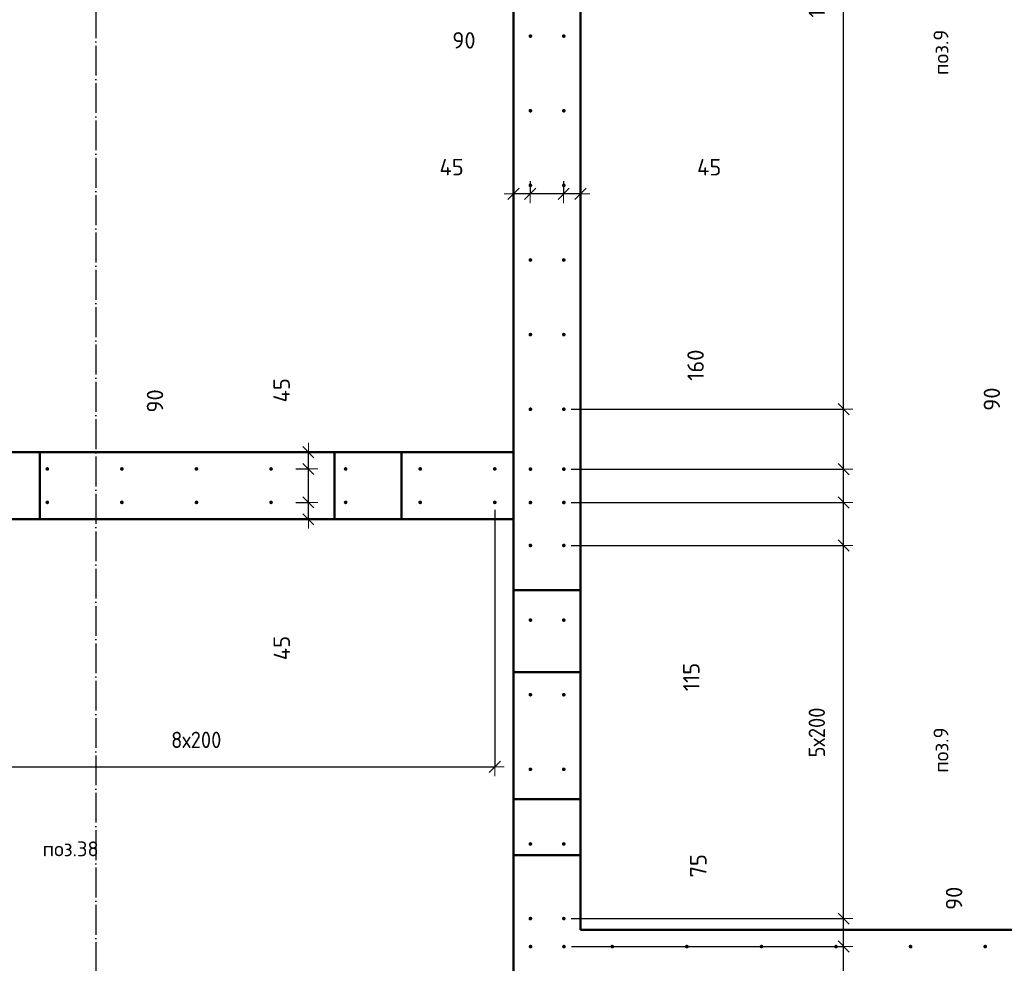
# Model space of a CAD drawing. Header units: millimetres. Extents: x -19950 to 69837, y -2757 to 40090.
# Tile 81 of 136: x 35616 to 38256, y 8910 to 11439. Entities that reach past the tile are written whole.
import ezdxf

# ---------------------------------------------------------------- set-up
doc = ezdxf.new("R2010")
doc.units = ezdxf.units.MM
doc.header["$PDMODE"] = 65
for name, pattern in [('______11', [100, 80, -10, 0, -10]), ('______5', [220, 160, -20, 20, -20]), ('________', [0])]:
    doc.linetypes.add(name, pattern=pattern)
for name, color, linetype, lineweight in [('Standard', 7, 'Continuous', 25), ('Арм.стержн. вертикальными 1', 22, 'Continuous', 35), ('Размерная линия_ общее', 7, 'Continuous', 13)]:
    doc.layers.add(name, color=color, linetype=linetype, lineweight=lineweight)
doc.layers.add('Осевая линия_ общее', color=7, linetype='______5', lineweight=13, true_color=0xa0a0a0)
doc.styles.add('ISOCPEUR', font='ISOCPEUR')
doc.dimstyles.new('DIMSTYLE_12', dxfattribs={"dimtxt": 44, "dimasz": 50, "dimexe": 0, "dimexo": 0, "dimgap": 22, "dimtad": 0, "dimdec": 0, "dimrnd": 5, "dimzin": 12, "dimdsep": 46, "dimtxsty": 'ISOCPEUR', "dimblk1": 'ALL_ML_STRICH', "dimblk2": 'ALL_ML_STRICH', "dimsah": 1, "dimcen": 0, "dimclrd": 7, "dimclre": 256, "dimclrt": 7, "dimadec": 0, "dimazin": 0, "dimtfac": 1, "dimtdec": 0, "dimtix": 1, "dimtmove": 2, "dimatfit": 3, "dimfxl": 0, "dimtvp": 1.2, "dimtzin": 0, "dimlwd": 0, "dimlwe": -3, "dimarcsym": 0})
doc.dimstyles.new('DIMSTYLE_5', dxfattribs={"dimtxt": 44, "dimasz": 50, "dimexe": 0, "dimexo": 0, "dimgap": 22, "dimtad": 2, "dimdec": 0, "dimrnd": 5, "dimzin": 12, "dimdsep": 46, "dimtxsty": 'ISOCPEUR', "dimblk1": 'ALL_ML_STRICH', "dimblk2": 'ALL_ML_STRICH', "dimsah": 1, "dimcen": 0, "dimclrd": 7, "dimclre": 256, "dimclrt": 7, "dimadec": 0, "dimazin": 0, "dimtfac": 1, "dimtdec": 0, "dimtix": 1, "dimtmove": 2, "dimatfit": 3, "dimfxl": 0, "dimtvp": 1.2, "dimtzin": 0, "dimlwd": 0, "dimlwe": -3, "dimarcsym": 0})
doc.dimstyles.new('DIMSTYLE_7', dxfattribs={"dimtxt": 44, "dimasz": 50, "dimexe": 0, "dimexo": 0, "dimgap": 22, "dimtad": 2, "dimdec": 0, "dimrnd": 5, "dimzin": 12, "dimdsep": 46, "dimtxsty": 'ISOCPEUR', "dimblk1": 'ALL_ML_STRICH', "dimblk2": 'ALL_ML_STRICH', "dimsah": 1, "dimcen": 0, "dimclrd": 7, "dimclre": 256, "dimclrt": 7, "dimadec": 0, "dimazin": 0, "dimtfac": 1, "dimtdec": 0, "dimtix": 1, "dimtmove": 2, "dimatfit": 3, "dimfxl": 0, "dimtzin": 0, "dimlwd": 0, "dimlwe": -3, "dimarcsym": 0})

# ---------------------------------------------------------------- blocks, each defined once
blk = doc.blocks.new('ALL_ML_STRICH')
at = {"color": 0, "linetype": 'ByBlock', "lineweight": -2}
for p, q in [((-1, 0), (0.5, 0)), ((-0.3, -0.3), (0.3, 0.3)), ((0, -0.5), (0, 0.5))]:
    blk.add_line(p, q, dxfattribs=at)
blk = doc.blocks.new('*D133')
at = {"layer": 'DEFPOINTS', "color": 7, "linetype": 'Continuous', "lineweight": 13, "transparency": 33554687}
for p in [(37074.5, 11025.9), (37120, 10972.2), (37120, 10925.5)]:
    blk.add_point(p, dxfattribs=at)
at = {"layer": 'Размерная линия_ общее', "color": 253, "linetype": 'Continuous', "lineweight": -2, "true_color": 0xa0a0a0, "transparency": 33554687}
for p, q in [((37074.5, 11005.9), (37074.5, 10972.2)), ((37120, 10945.5), (37120, 10972.2))]:
    blk.add_line(p, q, dxfattribs=at)
at = {"layer": 'Размерная линия_ общее', "color": 7, "linetype": 'Continuous', "lineweight": -2, "transparency": 33554687}
blk.add_line((37120, 10972.2), (37074.5, 10972.2), dxfattribs=at)
at = {"layer": 'Размерная линия_ общее', "color": 7, "linetype": 'Continuous', "lineweight": 13, "transparency": 33554687, "xscale": 50, "yscale": 50, "zscale": 50}
for p, rotation in [((37074.5, 10972.2), 180), ((37120, 10972.2), 360)]:
    blk.add_blockref('ALL_ML_STRICH', p, dxfattribs=dict(at, rotation=rotation))
at = {"layer": 'Размерная линия_ общее', "color": 7, "linetype": 'Continuous', "lineweight": 13, "transparency": 33554687, "insert": (37464.9, 11043.6), "char_height": 44, "width": 88, "attachment_point": 5, "style": 'ISOCPEUR'}
blk.add_mtext('\\A1;{45}', dxfattribs=at)
blk = doc.blocks.new('*D134')
at = {"layer": 'DEFPOINTS', "color": 7, "linetype": 'Continuous', "lineweight": 13, "transparency": 33554687}
for p in [(36985, 11025.9), (37074.5, 11025.9), (37074.5, 10972.2)]:
    blk.add_point(p, dxfattribs=at)
at = {"layer": 'Размерная линия_ общее', "color": 253, "linetype": 'Continuous', "lineweight": -2, "true_color": 0xa0a0a0, "transparency": 33554687}
for p, q in [((36985, 11005.9), (36985, 10972.2)), ((37074.5, 11005.9), (37074.5, 10972.2))]:
    blk.add_line(p, q, dxfattribs=at)
at = {"layer": 'Размерная линия_ общее', "color": 7, "linetype": 'Continuous', "lineweight": -2, "transparency": 33554687}
blk.add_line((37074.5, 10972.2), (36985, 10972.2), dxfattribs=at)
at = {"layer": 'Размерная линия_ общее', "color": 7, "linetype": 'Continuous', "lineweight": 13, "transparency": 33554687, "xscale": 50, "yscale": 50, "zscale": 50}
for p, rotation in [((36985, 10972.2), 180), ((37074.5, 10972.2), 360)]:
    blk.add_blockref('ALL_ML_STRICH', p, dxfattribs=dict(at, rotation=rotation))
at = {"layer": 'Размерная линия_ общее', "color": 7, "linetype": 'Continuous', "lineweight": 13, "transparency": 33554687, "insert": (36807.2, 11383.6), "char_height": 44, "width": 88, "attachment_point": 5, "style": 'ISOCPEUR'}
blk.add_mtext('\\A1;{90}', dxfattribs=at)
blk = doc.blocks.new('*D135')
at = {"layer": 'DEFPOINTS', "color": 7, "linetype": 'Continuous', "lineweight": 13, "transparency": 33554687}
for p in [(36985, 11025.9), (36985, 10972.2), (36940, 10925.5)]:
    blk.add_point(p, dxfattribs=at)
at = {"layer": 'Размерная линия_ общее', "color": 253, "linetype": 'Continuous', "lineweight": -2, "true_color": 0xa0a0a0, "transparency": 33554687}
for p, q in [((36985, 11005.9), (36985, 10972.2)), ((36940, 10945.5), (36940, 10972.2))]:
    blk.add_line(p, q, dxfattribs=at)
at = {"layer": 'Размерная линия_ общее', "color": 7, "linetype": 'Continuous', "lineweight": -2, "transparency": 33554687}
blk.add_line((36985, 10972.2), (36940, 10972.2), dxfattribs=at)
at = {"layer": 'Размерная линия_ общее', "color": 7, "linetype": 'Continuous', "lineweight": 13, "transparency": 33554687, "xscale": 50, "yscale": 50, "zscale": 50}
for p, rotation in [((36940, 10972.2), 180), ((36985, 10972.2), 360)]:
    blk.add_blockref('ALL_ML_STRICH', p, dxfattribs=dict(at, rotation=rotation))
at = {"layer": 'Размерная линия_ общее', "color": 7, "linetype": 'Continuous', "lineweight": 13, "transparency": 33554687, "insert": (36774.2, 11043.9), "char_height": 44, "width": 88, "attachment_point": 5, "style": 'ISOCPEUR'}
blk.add_mtext('\\A1;{45}', dxfattribs=at)
blk = doc.blocks.new('*D553')
at = {"layer": 'DEFPOINTS', "color": 7, "linetype": 'Continuous', "lineweight": 13, "transparency": 33554687}
for p in [(35290, 10145.5), (36890, 10145.5), (35290, 9436.9)]:
    blk.add_point(p, dxfattribs=at)
at = {"layer": 'Размерная линия_ общее', "color": 253, "linetype": 'Continuous', "lineweight": -2, "true_color": 0xa0a0a0, "transparency": 33554687}
for p, q in [((35290, 10125.5), (35290, 9436.9)), ((36890, 10125.5), (36890, 9436.9))]:
    blk.add_line(p, q, dxfattribs=at)
at = {"layer": 'Размерная линия_ общее', "color": 7, "linetype": 'Continuous', "lineweight": -2, "transparency": 33554687}
blk.add_line((35290, 9436.9), (36890, 9436.9), dxfattribs=at)
at = {"layer": 'Размерная линия_ общее', "color": 7, "linetype": 'Continuous', "lineweight": 13, "transparency": 33554687, "xscale": 50, "yscale": 50, "zscale": 50, "rotation": 180}
blk.add_blockref('ALL_ML_STRICH', (35290, 9436.9), dxfattribs=at)
at = {"layer": 'Размерная линия_ общее', "color": 7, "linetype": 'Continuous', "lineweight": 13, "transparency": 33554687, "xscale": 50, "yscale": 50, "zscale": 50}
blk.add_blockref('ALL_ML_STRICH', (36890, 9436.9), dxfattribs=at)
at = {"layer": 'Размерная линия_ общее', "color": 7, "linetype": 'Continuous', "lineweight": 13, "transparency": 33554687, "insert": (36022, 9530.9), "char_height": 44, "width": 2.2, "attachment_point": 1, "line_spacing_factor": 0.60241, "style": 'ISOCPEUR'}
blk.add_mtext('\\W0.91;8х200', dxfattribs=at)
blk = doc.blocks.new('*D560')
at = {"layer": 'DEFPOINTS', "color": 7, "linetype": 'Continuous', "lineweight": 13, "transparency": 33554687}
for p in [(37075.5, 8955), (37075.5, 8865.5), (37825.5, 8865.5)]:
    blk.add_point(p, dxfattribs=at)
at = {"layer": 'Размерная линия_ общее', "color": 253, "linetype": 'Continuous', "lineweight": -2, "true_color": 0xa0a0a0, "transparency": 33554687}
for p, q in [((37095.5, 8955), (37825.5, 8955)), ((37095.5, 8865.5), (37825.5, 8865.5))]:
    blk.add_line(p, q, dxfattribs=at)
at = {"layer": 'Размерная линия_ общее', "color": 7, "linetype": 'Continuous', "lineweight": -2, "transparency": 33554687}
blk.add_line((37825.5, 8865.5), (37825.5, 8955), dxfattribs=at)
at = {"layer": 'Размерная линия_ общее', "color": 7, "linetype": 'Continuous', "lineweight": 13, "transparency": 33554687, "xscale": 50, "yscale": 50, "zscale": 50}
for p, rotation in [((37825.5, 8955), 90), ((37825.5, 8865.5), 270)]:
    blk.add_blockref('ALL_ML_STRICH', p, dxfattribs=dict(at, rotation=rotation))
at = {"layer": 'Размерная линия_ общее', "color": 7, "linetype": 'Continuous', "lineweight": 13, "transparency": 33554687, "insert": (38121.5, 9084.3), "char_height": 44, "width": 88, "attachment_point": 5, "rotation": 90, "style": 'ISOCPEUR'}
blk.add_mtext('\\A1;{90}', dxfattribs=at)
blk = doc.blocks.new('*D561')
at = {"layer": 'DEFPOINTS', "color": 7, "linetype": 'Continuous', "lineweight": 13, "transparency": 33554687}
for p in [(37075, 9030), (37075.5, 8955), (37825.5, 8955)]:
    blk.add_point(p, dxfattribs=at)
at = {"layer": 'Размерная линия_ общее', "color": 253, "linetype": 'Continuous', "lineweight": -2, "true_color": 0xa0a0a0, "transparency": 33554687}
for p, q in [((37095, 9030), (37825.5, 9030)), ((37095.5, 8955), (37825.5, 8955))]:
    blk.add_line(p, q, dxfattribs=at)
at = {"layer": 'Размерная линия_ общее', "color": 7, "linetype": 'Continuous', "lineweight": -2, "transparency": 33554687}
blk.add_line((37825.5, 8955), (37825.5, 9030), dxfattribs=at)
at = {"layer": 'Размерная линия_ общее', "color": 7, "linetype": 'Continuous', "lineweight": 13, "transparency": 33554687, "xscale": 50, "yscale": 50, "zscale": 50}
for p, rotation in [((37825.5, 9030), 90), ((37825.5, 8955), 270)]:
    blk.add_blockref('ALL_ML_STRICH', p, dxfattribs=dict(at, rotation=rotation))
at = {"layer": 'Размерная линия_ общее', "color": 7, "linetype": 'Continuous', "lineweight": 13, "transparency": 33554687, "insert": (37435.8, 9171.5), "char_height": 44, "width": 88, "attachment_point": 5, "rotation": 90, "style": 'ISOCPEUR'}
blk.add_mtext('\\A1;{75}', dxfattribs=at)
blk = doc.blocks.new('*D562')
at = {"layer": 'DEFPOINTS', "color": 7, "linetype": 'Continuous', "lineweight": 13, "transparency": 33554687}
for p in [(37075, 10030), (37075, 9030), (37825.5, 9030)]:
    blk.add_point(p, dxfattribs=at)
at = {"layer": 'Размерная линия_ общее', "color": 253, "linetype": 'Continuous', "lineweight": -2, "true_color": 0xa0a0a0, "transparency": 33554687}
for p, q in [((37095, 10030), (37825.5, 10030)), ((37095, 9030), (37825.5, 9030))]:
    blk.add_line(p, q, dxfattribs=at)
at = {"layer": 'Размерная линия_ общее', "color": 7, "linetype": 'Continuous', "lineweight": -2, "transparency": 33554687}
blk.add_line((37825.5, 9030), (37825.5, 10030), dxfattribs=at)
at = {"layer": 'Размерная линия_ общее', "color": 7, "linetype": 'Continuous', "lineweight": 13, "transparency": 33554687, "xscale": 50, "yscale": 50, "zscale": 50}
for p, rotation in [((37825.5, 10030), 90), ((37825.5, 9030), 270)]:
    blk.add_blockref('ALL_ML_STRICH', p, dxfattribs=dict(at, rotation=rotation))
at = {"layer": 'Размерная линия_ общее', "color": 7, "linetype": 'Continuous', "lineweight": 13, "transparency": 33554687, "insert": (37731.5, 9462), "char_height": 44, "width": 2.2, "attachment_point": 1, "rotation": 90, "line_spacing_factor": 0.60241, "style": 'ISOCPEUR'}
blk.add_mtext('\\W0.91;5х200', dxfattribs=at)
blk = doc.blocks.new('*D563')
at = {"layer": 'DEFPOINTS', "color": 7, "linetype": 'Continuous', "lineweight": 13, "transparency": 33554687}
for p in [(37075, 10145), (37075, 10030), (37825.5, 10030)]:
    blk.add_point(p, dxfattribs=at)
at = {"layer": 'Размерная линия_ общее', "color": 253, "linetype": 'Continuous', "lineweight": -2, "true_color": 0xa0a0a0, "transparency": 33554687}
for p, q in [((37095, 10145), (37825.5, 10145)), ((37095, 10030), (37825.5, 10030))]:
    blk.add_line(p, q, dxfattribs=at)
at = {"layer": 'Размерная линия_ общее', "color": 7, "linetype": 'Continuous', "lineweight": -2, "transparency": 33554687}
blk.add_line((37825.5, 10030), (37825.5, 10145), dxfattribs=at)
at = {"layer": 'Размерная линия_ общее', "color": 7, "linetype": 'Continuous', "lineweight": 13, "transparency": 33554687, "xscale": 50, "yscale": 50, "zscale": 50}
for p, rotation in [((37825.5, 10145), 90), ((37825.5, 10030), 270)]:
    blk.add_blockref('ALL_ML_STRICH', p, dxfattribs=dict(at, rotation=rotation))
at = {"layer": 'Размерная линия_ общее', "color": 7, "linetype": 'Continuous', "lineweight": 13, "transparency": 33554687, "insert": (37417, 9677.5), "char_height": 44, "width": 132, "attachment_point": 5, "rotation": 90, "style": 'ISOCPEUR'}
blk.add_mtext('\\A1;{115}', dxfattribs=at)
blk = doc.blocks.new('*D564')
at = {"layer": 'DEFPOINTS', "color": 7, "linetype": 'Continuous', "lineweight": 13, "transparency": 33554687}
for p in [(37075, 10234.5), (37075, 10145), (37825.5, 10145)]:
    blk.add_point(p, dxfattribs=at)
at = {"layer": 'Размерная линия_ общее', "color": 253, "linetype": 'Continuous', "lineweight": -2, "true_color": 0xa0a0a0, "transparency": 33554687}
for p, q in [((37095, 10234.5), (37825.5, 10234.5)), ((37095, 10145), (37825.5, 10145))]:
    blk.add_line(p, q, dxfattribs=at)
at = {"layer": 'Размерная линия_ общее', "color": 7, "linetype": 'Continuous', "lineweight": -2, "transparency": 33554687}
blk.add_line((37825.5, 10145), (37825.5, 10234.5), dxfattribs=at)
at = {"layer": 'Размерная линия_ общее', "color": 7, "linetype": 'Continuous', "lineweight": 13, "transparency": 33554687, "xscale": 50, "yscale": 50, "zscale": 50}
for p, rotation in [((37825.5, 10234.5), 90), ((37825.5, 10145), 270)]:
    blk.add_blockref('ALL_ML_STRICH', p, dxfattribs=dict(at, rotation=rotation))
at = {"layer": 'Размерная линия_ общее', "color": 7, "linetype": 'Continuous', "lineweight": 13, "transparency": 33554687, "insert": (38222.9, 10422.1), "char_height": 44, "width": 88, "attachment_point": 5, "rotation": 90, "style": 'ISOCPEUR'}
blk.add_mtext('\\A1;{90}', dxfattribs=at)
blk = doc.blocks.new('*D565')
at = {"layer": 'DEFPOINTS', "color": 7, "linetype": 'Continuous', "lineweight": 13, "transparency": 33554687}
for p in [(37075, 10395), (37075, 10234.5), (37825.5, 10234.5)]:
    blk.add_point(p, dxfattribs=at)
at = {"layer": 'Размерная линия_ общее', "color": 253, "linetype": 'Continuous', "lineweight": -2, "true_color": 0xa0a0a0, "transparency": 33554687}
for p, q in [((37095, 10395), (37825.5, 10395)), ((37095, 10234.5), (37825.5, 10234.5))]:
    blk.add_line(p, q, dxfattribs=at)
at = {"layer": 'Размерная линия_ общее', "color": 7, "linetype": 'Continuous', "lineweight": -2, "transparency": 33554687}
blk.add_line((37825.5, 10234.5), (37825.5, 10395), dxfattribs=at)
at = {"layer": 'Размерная линия_ общее', "color": 7, "linetype": 'Continuous', "lineweight": 13, "transparency": 33554687, "xscale": 50, "yscale": 50, "zscale": 50}
for p, rotation in [((37825.5, 10395), 90), ((37825.5, 10234.5), 270)]:
    blk.add_blockref('ALL_ML_STRICH', p, dxfattribs=dict(at, rotation=rotation))
at = {"layer": 'Размерная линия_ общее', "color": 7, "linetype": 'Continuous', "lineweight": 13, "transparency": 33554687, "insert": (37428.4, 10513), "char_height": 44, "width": 132, "attachment_point": 5, "rotation": 90, "style": 'ISOCPEUR'}
blk.add_mtext('\\A1;{160}', dxfattribs=at)
blk = doc.blocks.new('*D566')
at = {"layer": 'DEFPOINTS', "color": 7, "linetype": 'Continuous', "lineweight": 13, "transparency": 33554687}
for p in [(37075, 12795), (37075, 10395), (37825.5, 10395)]:
    blk.add_point(p, dxfattribs=at)
at = {"layer": 'Размерная линия_ общее', "color": 253, "linetype": 'Continuous', "lineweight": -2, "true_color": 0xa0a0a0, "transparency": 33554687}
for p, q in [((37095, 12795), (37825.5, 12795)), ((37095, 10395), (37825.5, 10395))]:
    blk.add_line(p, q, dxfattribs=at)
at = {"layer": 'Размерная линия_ общее', "color": 7, "linetype": 'Continuous', "lineweight": -2, "transparency": 33554687}
blk.add_line((37825.5, 10395), (37825.5, 12795), dxfattribs=at)
at = {"layer": 'Размерная линия_ общее', "color": 7, "linetype": 'Continuous', "lineweight": 13, "transparency": 33554687, "xscale": 50, "yscale": 50, "zscale": 50}
for p, rotation in [((37825.5, 12795), 90), ((37825.5, 10395), 270)]:
    blk.add_blockref('ALL_ML_STRICH', p, dxfattribs=dict(at, rotation=rotation))
at = {"layer": 'Размерная линия_ общее', "color": 7, "linetype": 'Continuous', "lineweight": 13, "transparency": 33554687, "insert": (37731.5, 11445), "char_height": 44, "width": 2.2, "attachment_point": 1, "rotation": 90, "line_spacing_factor": 0.60241, "style": 'ISOCPEUR'}
blk.add_mtext('\\W0.91;12х200=2400', dxfattribs=at)
blk = doc.blocks.new('*D586')
at = {"layer": 'DEFPOINTS', "color": 7, "linetype": 'Continuous', "lineweight": 13, "transparency": 33554687}
for p in [(36336.4, 10145.5), (36390.1, 10100), (36436.9, 10100)]:
    blk.add_point(p, dxfattribs=at)
at = {"layer": 'Размерная линия_ общее', "color": 253, "linetype": 'Continuous', "lineweight": -2, "true_color": 0xa0a0a0, "transparency": 33554687}
for p, q in [((36356.4, 10145.5), (36390.1, 10145.5)), ((36416.9, 10100), (36390.1, 10100))]:
    blk.add_line(p, q, dxfattribs=at)
at = {"layer": 'Размерная линия_ общее', "color": 7, "linetype": 'Continuous', "lineweight": -2, "transparency": 33554687}
blk.add_line((36390.1, 10100), (36390.1, 10145.5), dxfattribs=at)
at = {"layer": 'Размерная линия_ общее', "color": 7, "linetype": 'Continuous', "lineweight": 13, "transparency": 33554687, "xscale": 50, "yscale": 50, "zscale": 50}
for p, rotation in [((36390.1, 10145.5), 90), ((36390.1, 10100), 270)]:
    blk.add_blockref('ALL_ML_STRICH', p, dxfattribs=dict(at, rotation=rotation))
at = {"layer": 'Размерная линия_ общее', "color": 7, "linetype": 'Continuous', "lineweight": 13, "transparency": 33554687, "insert": (36318.7, 9755.1), "char_height": 44, "width": 88, "attachment_point": 5, "rotation": 90, "style": 'ISOCPEUR'}
blk.add_mtext('\\A1;{45}', dxfattribs=at)
blk = doc.blocks.new('*D587')
at = {"layer": 'DEFPOINTS', "color": 7, "linetype": 'Continuous', "lineweight": 13, "transparency": 33554687}
for p in [(36336.4, 10235), (36336.4, 10145.5), (36390.1, 10145.5)]:
    blk.add_point(p, dxfattribs=at)
at = {"layer": 'Размерная линия_ общее', "color": 253, "linetype": 'Continuous', "lineweight": -2, "true_color": 0xa0a0a0, "transparency": 33554687}
for p, q in [((36356.4, 10235), (36390.1, 10235)), ((36356.4, 10145.5), (36390.1, 10145.5))]:
    blk.add_line(p, q, dxfattribs=at)
at = {"layer": 'Размерная линия_ общее', "color": 7, "linetype": 'Continuous', "lineweight": -2, "transparency": 33554687}
blk.add_line((36390.1, 10145.5), (36390.1, 10235), dxfattribs=at)
at = {"layer": 'Размерная линия_ общее', "color": 7, "linetype": 'Continuous', "lineweight": 13, "transparency": 33554687, "xscale": 50, "yscale": 50, "zscale": 50}
for p, rotation in [((36390.1, 10235), 90), ((36390.1, 10145.5), 270)]:
    blk.add_blockref('ALL_ML_STRICH', p, dxfattribs=dict(at, rotation=rotation))
at = {"layer": 'Размерная линия_ общее', "color": 7, "linetype": 'Continuous', "lineweight": 13, "transparency": 33554687, "insert": (35978.8, 10417.2), "char_height": 44, "width": 88, "attachment_point": 5, "rotation": 90, "style": 'ISOCPEUR'}
blk.add_mtext('\\A1;{90}', dxfattribs=at)
blk = doc.blocks.new('*D588')
at = {"layer": 'DEFPOINTS', "color": 7, "linetype": 'Continuous', "lineweight": 13, "transparency": 33554687}
for p in [(36436.9, 10280), (36336.4, 10235), (36390.1, 10235)]:
    blk.add_point(p, dxfattribs=at)
at = {"layer": 'Размерная линия_ общее', "color": 253, "linetype": 'Continuous', "lineweight": -2, "true_color": 0xa0a0a0, "transparency": 33554687}
for p, q in [((36416.9, 10280), (36390.1, 10280)), ((36356.4, 10235), (36390.1, 10235))]:
    blk.add_line(p, q, dxfattribs=at)
at = {"layer": 'Размерная линия_ общее', "color": 7, "linetype": 'Continuous', "lineweight": -2, "transparency": 33554687}
blk.add_line((36390.1, 10235), (36390.1, 10280), dxfattribs=at)
at = {"layer": 'Размерная линия_ общее', "color": 7, "linetype": 'Continuous', "lineweight": 13, "transparency": 33554687, "xscale": 50, "yscale": 50, "zscale": 50}
for p, rotation in [((36390.1, 10280), 90), ((36390.1, 10235), 270)]:
    blk.add_blockref('ALL_ML_STRICH', p, dxfattribs=dict(at, rotation=rotation))
at = {"layer": 'Размерная линия_ общее', "color": 7, "linetype": 'Continuous', "lineweight": 13, "transparency": 33554687, "insert": (36318.4, 10445.8), "char_height": 44, "width": 88, "attachment_point": 5, "rotation": 90, "style": 'ISOCPEUR'}
blk.add_mtext('\\A1;{45}', dxfattribs=at)

msp = doc.modelspace()

# ---------------------------------------------------------------- hatches: boundary and pattern name
at = {"layer": 'Арм.стержн. вертикальными 1', "linetype": 'Continuous', "lineweight": 50, "transparency": 33554687}
for points in [[(36990.5, 11395), (36990.1, 11396.9), (36989, 11398.5), (36987.4, 11399.6), (36985.5, 11400), (36983.6, 11399.6), (36981.9, 11398.5), (36980.8, 11396.9), (36980.5, 11395), (36980.8, 11393.1), (36981.9, 11391.5), (36983.6, 11390.4), (36985.5, 11390), (36987.4, 11390.4), (36989, 11391.5), (36990.1, 11393.1)], [(37080, 11395), (37079.6, 11396.9), (37078.5, 11398.5), (37076.9, 11399.6), (37075, 11400), (37073.1, 11399.6), (37071.5, 11398.5), (37070.4, 11396.9), (37070, 11395), (37070.4, 11393.1), (37071.5, 11391.5), (37073.1, 11390.4), (37075, 11390), (37076.9, 11390.4), (37078.5, 11391.5), (37079.6, 11393.1)], [(36990.5, 11195), (36990.1, 11196.9), (36989, 11198.5), (36987.4, 11199.6), (36985.5, 11200), (36983.6, 11199.6), (36981.9, 11198.5), (36980.8, 11196.9), (36980.5, 11195), (36980.8, 11193.1), (36981.9, 11191.5), (36983.6, 11190.4), (36985.5, 11190), (36987.4, 11190.4), (36989, 11191.5), (36990.1, 11193.1)], [(37080, 11195), (37079.6, 11196.9), (37078.5, 11198.5), (37076.9, 11199.6), (37075, 11200), (37073.1, 11199.6), (37071.5, 11198.5), (37070.4, 11196.9), (37070, 11195), (37070.4, 11193.1), (37071.5, 11191.5), (37073.1, 11190.4), (37075, 11190), (37076.9, 11190.4), (37078.5, 11191.5), (37079.6, 11193.1)], [(36990.5, 10995), (36990.1, 10996.9), (36989, 10998.5), (36987.4, 10999.6), (36985.5, 11000), (36983.6, 10999.6), (36981.9, 10998.5), (36980.8, 10996.9), (36980.5, 10995), (36980.8, 10993.1), (36981.9, 10991.5), (36983.6, 10990.4), (36985.5, 10990), (36987.4, 10990.4), (36989, 10991.5), (36990.1, 10993.1)], [(37080, 10995), (37079.6, 10996.9), (37078.5, 10998.5), (37076.9, 10999.6), (37075, 11000), (37073.1, 10999.6), (37071.5, 10998.5), (37070.4, 10996.9), (37070, 10995), (37070.4, 10993.1), (37071.5, 10991.5), (37073.1, 10990.4), (37075, 10990), (37076.9, 10990.4), (37078.5, 10991.5), (37079.6, 10993.1)], [(36990.5, 10795), (36990.1, 10796.9), (36989, 10798.5), (36987.4, 10799.6), (36985.5, 10800), (36983.6, 10799.6), (36981.9, 10798.5), (36980.8, 10796.9), (36980.5, 10795), (36980.8, 10793.1), (36981.9, 10791.5), (36983.6, 10790.4), (36985.5, 10790), (36987.4, 10790.4), (36989, 10791.5), (36990.1, 10793.1)], [(37080, 10795), (37079.6, 10796.9), (37078.5, 10798.5), (37076.9, 10799.6), (37075, 10800), (37073.1, 10799.6), (37071.5, 10798.5), (37070.4, 10796.9), (37070, 10795), (37070.4, 10793.1), (37071.5, 10791.5), (37073.1, 10790.4), (37075, 10790), (37076.9, 10790.4), (37078.5, 10791.5), (37079.6, 10793.1)], [(36990.5, 10595), (36990.1, 10596.9), (36989, 10598.5), (36987.4, 10599.6), (36985.5, 10600), (36983.6, 10599.6), (36981.9, 10598.5), (36980.8, 10596.9), (36980.5, 10595), (36980.8, 10593.1), (36981.9, 10591.5), (36983.6, 10590.4), (36985.5, 10590), (36987.4, 10590.4), (36989, 10591.5), (36990.1, 10593.1)], [(37080, 10595), (37079.6, 10596.9), (37078.5, 10598.5), (37076.9, 10599.6), (37075, 10600), (37073.1, 10599.6), (37071.5, 10598.5), (37070.4, 10596.9), (37070, 10595), (37070.4, 10593.1), (37071.5, 10591.5), (37073.1, 10590.4), (37075, 10590), (37076.9, 10590.4), (37078.5, 10591.5), (37079.6, 10593.1)], [(36990.5, 10395), (36990.1, 10396.9), (36989, 10398.5), (36987.4, 10399.6), (36985.5, 10400), (36983.6, 10399.6), (36981.9, 10398.5), (36980.8, 10396.9), (36980.5, 10395), (36980.8, 10393.1), (36981.9, 10391.5), (36983.6, 10390.4), (36985.5, 10390), (36987.4, 10390.4), (36989, 10391.5), (36990.1, 10393.1)], [(37080, 10395), (37079.6, 10396.9), (37078.5, 10398.5), (37076.9, 10399.6), (37075, 10400), (37073.1, 10399.6), (37071.5, 10398.5), (37070.4, 10396.9), (37070, 10395), (37070.4, 10393.1), (37071.5, 10391.5), (37073.1, 10390.4), (37075, 10390), (37076.9, 10390.4), (37078.5, 10391.5), (37079.6, 10393.1)], [(35695, 10235), (35694.6, 10236.9), (35693.5, 10238.5), (35691.9, 10239.6), (35690, 10240), (35688.1, 10239.6), (35686.5, 10238.5), (35685.4, 10236.9), (35685, 10235), (35685.4, 10233.1), (35686.5, 10231.5), (35688.1, 10230.4), (35690, 10230), (35691.9, 10230.4), (35693.5, 10231.5), (35694.6, 10233.1)], [(35895, 10235), (35894.6, 10236.9), (35893.5, 10238.5), (35891.9, 10239.6), (35890, 10240), (35888.1, 10239.6), (35886.5, 10238.5), (35885.4, 10236.9), (35885, 10235), (35885.4, 10233.1), (35886.5, 10231.5), (35888.1, 10230.4), (35890, 10230), (35891.9, 10230.4), (35893.5, 10231.5), (35894.6, 10233.1)], [(36095, 10235), (36094.6, 10236.9), (36093.5, 10238.5), (36091.9, 10239.6), (36090, 10240), (36088.1, 10239.6), (36086.5, 10238.5), (36085.4, 10236.9), (36085, 10235), (36085.4, 10233.1), (36086.5, 10231.5), (36088.1, 10230.4), (36090, 10230), (36091.9, 10230.4), (36093.5, 10231.5), (36094.6, 10233.1)], [(36295, 10235), (36294.6, 10236.9), (36293.5, 10238.5), (36291.9, 10239.6), (36290, 10240), (36288.1, 10239.6), (36286.5, 10238.5), (36285.4, 10236.9), (36285, 10235), (36285.4, 10233.1), (36286.5, 10231.5), (36288.1, 10230.4), (36290, 10230), (36291.9, 10230.4), (36293.5, 10231.5), (36294.6, 10233.1)], [(36495, 10235), (36494.6, 10236.9), (36493.5, 10238.5), (36491.9, 10239.6), (36490, 10240), (36488.1, 10239.6), (36486.5, 10238.5), (36485.4, 10236.9), (36485, 10235), (36485.4, 10233.1), (36486.5, 10231.5), (36488.1, 10230.4), (36490, 10230), (36491.9, 10230.4), (36493.5, 10231.5), (36494.6, 10233.1)], [(36695, 10235), (36694.6, 10236.9), (36693.5, 10238.5), (36691.9, 10239.6), (36690, 10240), (36688.1, 10239.6), (36686.5, 10238.5), (36685.4, 10236.9), (36685, 10235), (36685.4, 10233.1), (36686.5, 10231.5), (36688.1, 10230.4), (36690, 10230), (36691.9, 10230.4), (36693.5, 10231.5), (36694.6, 10233.1)], [(36895, 10235), (36894.6, 10236.9), (36893.5, 10238.5), (36891.9, 10239.6), (36890, 10240), (36888.1, 10239.6), (36886.5, 10238.5), (36885.4, 10236.9), (36885, 10235), (36885.4, 10233.1), (36886.5, 10231.5), (36888.1, 10230.4), (36890, 10230), (36891.9, 10230.4), (36893.5, 10231.5), (36894.6, 10233.1)], [(36990.5, 10234.5), (36990.1, 10236.4), (36989, 10238), (36987.4, 10239.1), (36985.5, 10239.5), (36983.6, 10239.1), (36981.9, 10238), (36980.8, 10236.4), (36980.5, 10234.5), (36980.8, 10232.6), (36981.9, 10231), (36983.6, 10229.9), (36985.5, 10229.5), (36987.4, 10229.9), (36989, 10231), (36990.1, 10232.6)], [(37080, 10234.5), (37079.6, 10236.4), (37078.5, 10238), (37076.9, 10239.1), (37075, 10239.5), (37073.1, 10239.1), (37071.5, 10238), (37070.4, 10236.4), (37070, 10234.5), (37070.4, 10232.6), (37071.5, 10231), (37073.1, 10229.9), (37075, 10229.5), (37076.9, 10229.9), (37078.5, 10231), (37079.6, 10232.6)], [(35695, 10145.5), (35694.6, 10147.4), (35693.5, 10149), (35691.9, 10150.1), (35690, 10150.5), (35688.1, 10150.1), (35686.5, 10149), (35685.4, 10147.4), (35685, 10145.5), (35685.4, 10143.6), (35686.5, 10141.9), (35688.1, 10140.8), (35690, 10140.5), (35691.9, 10140.8), (35693.5, 10141.9), (35694.6, 10143.6)], [(35895, 10145.5), (35894.6, 10147.4), (35893.5, 10149), (35891.9, 10150.1), (35890, 10150.5), (35888.1, 10150.1), (35886.5, 10149), (35885.4, 10147.4), (35885, 10145.5), (35885.4, 10143.6), (35886.5, 10141.9), (35888.1, 10140.8), (35890, 10140.5), (35891.9, 10140.8), (35893.5, 10141.9), (35894.6, 10143.6)], [(36095, 10145.5), (36094.6, 10147.4), (36093.5, 10149), (36091.9, 10150.1), (36090, 10150.5), (36088.1, 10150.1), (36086.5, 10149), (36085.4, 10147.4), (36085, 10145.5), (36085.4, 10143.6), (36086.5, 10141.9), (36088.1, 10140.8), (36090, 10140.5), (36091.9, 10140.8), (36093.5, 10141.9), (36094.6, 10143.6)], [(36295, 10145.5), (36294.6, 10147.4), (36293.5, 10149), (36291.9, 10150.1), (36290, 10150.5), (36288.1, 10150.1), (36286.5, 10149), (36285.4, 10147.4), (36285, 10145.5), (36285.4, 10143.6), (36286.5, 10141.9), (36288.1, 10140.8), (36290, 10140.5), (36291.9, 10140.8), (36293.5, 10141.9), (36294.6, 10143.6)], [(36495, 10145.5), (36494.6, 10147.4), (36493.5, 10149), (36491.9, 10150.1), (36490, 10150.5), (36488.1, 10150.1), (36486.5, 10149), (36485.4, 10147.4), (36485, 10145.5), (36485.4, 10143.6), (36486.5, 10141.9), (36488.1, 10140.8), (36490, 10140.5), (36491.9, 10140.8), (36493.5, 10141.9), (36494.6, 10143.6)], [(36695, 10145.5), (36694.6, 10147.4), (36693.5, 10149), (36691.9, 10150.1), (36690, 10150.5), (36688.1, 10150.1), (36686.5, 10149), (36685.4, 10147.4), (36685, 10145.5), (36685.4, 10143.6), (36686.5, 10141.9), (36688.1, 10140.8), (36690, 10140.5), (36691.9, 10140.8), (36693.5, 10141.9), (36694.6, 10143.6)], [(36895, 10145.5), (36894.6, 10147.4), (36893.5, 10149), (36891.9, 10150.1), (36890, 10150.5), (36888.1, 10150.1), (36886.5, 10149), (36885.4, 10147.4), (36885, 10145.5), (36885.4, 10143.6), (36886.5, 10141.9), (36888.1, 10140.8), (36890, 10140.5), (36891.9, 10140.8), (36893.5, 10141.9), (36894.6, 10143.6)], [(36990.5, 10145), (36990.1, 10146.9), (36989, 10148.5), (36987.4, 10149.6), (36985.5, 10150), (36983.6, 10149.6), (36981.9, 10148.5), (36980.8, 10146.9), (36980.5, 10145), (36980.8, 10143.1), (36981.9, 10141.4), (36983.6, 10140.4), (36985.5, 10140), (36987.4, 10140.4), (36989, 10141.4), (36990.1, 10143.1)], [(37080, 10145), (37079.6, 10146.9), (37078.5, 10148.5), (37076.9, 10149.6), (37075, 10150), (37073.1, 10149.6), (37071.5, 10148.5), (37070.4, 10146.9), (37070, 10145), (37070.4, 10143.1), (37071.5, 10141.4), (37073.1, 10140.4), (37075, 10140), (37076.9, 10140.4), (37078.5, 10141.4), (37079.6, 10143.1)], [(36990.5, 10030), (36990.1, 10031.9), (36989, 10033.5), (36987.4, 10034.6), (36985.5, 10035), (36983.6, 10034.6), (36981.9, 10033.5), (36980.8, 10031.9), (36980.5, 10030), (36980.8, 10028.1), (36981.9, 10026.5), (36983.6, 10025.4), (36985.5, 10025), (36987.4, 10025.4), (36989, 10026.5), (36990.1, 10028.1)], [(37080, 10030), (37079.6, 10031.9), (37078.5, 10033.5), (37076.9, 10034.6), (37075, 10035), (37073.1, 10034.6), (37071.5, 10033.5), (37070.4, 10031.9), (37070, 10030), (37070.4, 10028.1), (37071.5, 10026.5), (37073.1, 10025.4), (37075, 10025), (37076.9, 10025.4), (37078.5, 10026.5), (37079.6, 10028.1)], [(36990.5, 9830), (36990.1, 9831.9), (36989, 9833.5), (36987.4, 9834.6), (36985.5, 9835), (36983.6, 9834.6), (36981.9, 9833.5), (36980.8, 9831.9), (36980.5, 9830), (36980.8, 9828.1), (36981.9, 9826.5), (36983.6, 9825.4), (36985.5, 9825), (36987.4, 9825.4), (36989, 9826.5), (36990.1, 9828.1)], [(37080, 9830), (37079.6, 9831.9), (37078.5, 9833.5), (37076.9, 9834.6), (37075, 9835), (37073.1, 9834.6), (37071.5, 9833.5), (37070.4, 9831.9), (37070, 9830), (37070.4, 9828.1), (37071.5, 9826.5), (37073.1, 9825.4), (37075, 9825), (37076.9, 9825.4), (37078.5, 9826.5), (37079.6, 9828.1)], [(36990.5, 9630), (36990.1, 9631.9), (36989, 9633.5), (36987.4, 9634.6), (36985.5, 9635), (36983.6, 9634.6), (36981.9, 9633.5), (36980.8, 9631.9), (36980.5, 9630), (36980.8, 9628.1), (36981.9, 9626.5), (36983.6, 9625.4), (36985.5, 9625), (36987.4, 9625.4), (36989, 9626.5), (36990.1, 9628.1)], [(37080, 9630), (37079.6, 9631.9), (37078.5, 9633.5), (37076.9, 9634.6), (37075, 9635), (37073.1, 9634.6), (37071.5, 9633.5), (37070.4, 9631.9), (37070, 9630), (37070.4, 9628.1), (37071.5, 9626.5), (37073.1, 9625.4), (37075, 9625), (37076.9, 9625.4), (37078.5, 9626.5), (37079.6, 9628.1)], [(36990.5, 9430), (36990.1, 9431.9), (36989, 9433.5), (36987.4, 9434.6), (36985.5, 9435), (36983.6, 9434.6), (36981.9, 9433.5), (36980.8, 9431.9), (36980.5, 9430), (36980.8, 9428.1), (36981.9, 9426.5), (36983.6, 9425.4), (36985.5, 9425), (36987.4, 9425.4), (36989, 9426.5), (36990.1, 9428.1)], [(37080, 9430), (37079.6, 9431.9), (37078.5, 9433.5), (37076.9, 9434.6), (37075, 9435), (37073.1, 9434.6), (37071.5, 9433.5), (37070.4, 9431.9), (37070, 9430), (37070.4, 9428.1), (37071.5, 9426.5), (37073.1, 9425.4), (37075, 9425), (37076.9, 9425.4), (37078.5, 9426.5), (37079.6, 9428.1)], [(36990.5, 9230), (36990.1, 9231.9), (36989, 9233.5), (36987.4, 9234.6), (36985.5, 9235), (36983.6, 9234.6), (36981.9, 9233.5), (36980.8, 9231.9), (36980.5, 9230), (36980.8, 9228.1), (36981.9, 9226.5), (36983.6, 9225.4), (36985.5, 9225), (36987.4, 9225.4), (36989, 9226.5), (36990.1, 9228.1)], [(37080, 9230), (37079.6, 9231.9), (37078.5, 9233.5), (37076.9, 9234.6), (37075, 9235), (37073.1, 9234.6), (37071.5, 9233.5), (37070.4, 9231.9), (37070, 9230), (37070.4, 9228.1), (37071.5, 9226.5), (37073.1, 9225.4), (37075, 9225), (37076.9, 9225.4), (37078.5, 9226.5), (37079.6, 9228.1)], [(36990.5, 9030), (36990.1, 9031.9), (36989, 9033.5), (36987.4, 9034.6), (36985.5, 9035), (36983.6, 9034.6), (36981.9, 9033.5), (36980.8, 9031.9), (36980.5, 9030), (36980.8, 9028.1), (36981.9, 9026.5), (36983.6, 9025.4), (36985.5, 9025), (36987.4, 9025.4), (36989, 9026.5), (36990.1, 9028.1)], [(37080, 9030), (37079.6, 9031.9), (37078.5, 9033.5), (37076.9, 9034.6), (37075, 9035), (37073.1, 9034.6), (37071.5, 9033.5), (37070.4, 9031.9), (37070, 9030), (37070.4, 9028.1), (37071.5, 9026.5), (37073.1, 9025.4), (37075, 9025), (37076.9, 9025.4), (37078.5, 9026.5), (37079.6, 9028.1)], [(36991, 8955), (36990.6, 8956.9), (36989.5, 8958.5), (36987.9, 8959.6), (36986, 8960), (36984.1, 8959.6), (36982.4, 8958.5), (36981.3, 8956.9), (36981, 8955), (36981.3, 8953.1), (36982.4, 8951.5), (36984.1, 8950.4), (36986, 8950), (36987.9, 8950.4), (36989.5, 8951.5), (36990.6, 8953.1)], [(37080.5, 8955), (37080.1, 8956.9), (37079, 8958.5), (37077.4, 8959.6), (37075.5, 8960), (37073.6, 8959.6), (37072, 8958.5), (37070.9, 8956.9), (37070.5, 8955), (37070.9, 8953.1), (37072, 8951.5), (37073.6, 8950.4), (37075.5, 8950), (37077.4, 8950.4), (37079, 8951.5), (37080.1, 8953.1)], [(37210, 8955), (37209.6, 8956.9), (37208.5, 8958.5), (37206.9, 8959.6), (37205, 8960), (37203.1, 8959.6), (37201.5, 8958.5), (37200.4, 8956.9), (37200, 8955), (37200.4, 8953.1), (37201.5, 8951.5), (37203.1, 8950.4), (37205, 8950), (37206.9, 8950.4), (37208.5, 8951.5), (37209.6, 8953.1)], [(37410, 8955), (37409.6, 8956.9), (37408.5, 8958.5), (37406.9, 8959.6), (37405, 8960), (37403.1, 8959.6), (37401.5, 8958.5), (37400.4, 8956.9), (37400, 8955), (37400.4, 8953.1), (37401.5, 8951.5), (37403.1, 8950.4), (37405, 8950), (37406.9, 8950.4), (37408.5, 8951.5), (37409.6, 8953.1)], [(37610, 8955), (37609.6, 8956.9), (37608.5, 8958.5), (37606.9, 8959.6), (37605, 8960), (37603.1, 8959.6), (37601.5, 8958.5), (37600.4, 8956.9), (37600, 8955), (37600.4, 8953.1), (37601.5, 8951.5), (37603.1, 8950.4), (37605, 8950), (37606.9, 8950.4), (37608.5, 8951.5), (37609.6, 8953.1)], [(37810, 8955), (37809.6, 8956.9), (37808.5, 8958.5), (37806.9, 8959.6), (37805, 8960), (37803.1, 8959.6), (37801.5, 8958.5), (37800.4, 8956.9), (37800, 8955), (37800.4, 8953.1), (37801.5, 8951.5), (37803.1, 8950.4), (37805, 8950), (37806.9, 8950.4), (37808.5, 8951.5), (37809.6, 8953.1)], [(38010, 8955), (38009.6, 8956.9), (38008.5, 8958.5), (38006.9, 8959.6), (38005, 8960), (38003.1, 8959.6), (38001.5, 8958.5), (38000.4, 8956.9), (38000, 8955), (38000.4, 8953.1), (38001.5, 8951.5), (38003.1, 8950.4), (38005, 8950), (38006.9, 8950.4), (38008.5, 8951.5), (38009.6, 8953.1)], [(38210, 8955), (38209.6, 8956.9), (38208.5, 8958.5), (38206.9, 8959.6), (38205, 8960), (38203.1, 8959.6), (38201.5, 8958.5), (38200.4, 8956.9), (38200, 8955), (38200.4, 8953.1), (38201.5, 8951.5), (38203.1, 8950.4), (38205, 8950), (38206.9, 8950.4), (38208.5, 8951.5), (38209.6, 8953.1)]]:
    msp.add_hatch(color=4, dxfattribs=at).paths.add_polyline_path(points)

# ---------------------------------------------------------------- linework, layer by layer
at = {"color": 7, "linetype": 'Continuous', "lineweight": 50, "transparency": 33554687}
for p, q in [((37120, 14100), (37120, 9000)), ((36940, 10280), (36940, 12940)), ((35190, 10280), (36940, 10280)), ((36940, 10280), (36940, 10100)), ((36940, 10100), (35190, 10100)), ((36940, 8500), (36940, 10100)), ((37120, 9000), (38315, 9000))]:
    msp.add_line(p, q, dxfattribs=at)
at = {"color": 7, "linetype": '________', "lineweight": 50, "transparency": 33554687}
for p, q in [((35670, 10100), (35670, 10280)), ((36460, 10280), (36460, 10100)), ((36640, 10100), (36640, 10280)), ((37120, 9910), (36940, 9910)), ((36940, 9690), (37120, 9690)), ((37120, 9350), (36940, 9350)), ((36940, 9200), (37120, 9200))]:
    msp.add_line(p, q, dxfattribs=at)
at = {"layer": 'Осевая линия_ общее', "color": 253, "linetype": '______11', "lineweight": -3, "true_color": 0xa0a0a0, "transparency": 33554687}
msp.add_line((35820, 14272), (35820, -2614.4), dxfattribs=at)

# ---------------------------------------------------------------- texts
at = {"layer": 'Standard', "color": 7, "linetype": 'Continuous', "lineweight": 13, "transparency": 33554687, "char_height": 40, "width": 140.769, "attachment_point": 7, "rotation": 90, "style": 'ISOCPEUR'}
for insert in [(38106.4, 11290.7), (38106.4, 9420.7)]:
    msp.add_mtext('\\A1;{\\fISOCPEUR|i0|b0;\\H40.000000;\\W1.000000;\\C7;поз.9}\\P', dxfattribs=dict(at, insert=insert))
at = {"layer": 'Standard', "color": 7, "linetype": 'Continuous', "lineweight": 13, "transparency": 33554687, "insert": (35677.5, 9196.9), "char_height": 40, "width": 168.987, "attachment_point": 7, "style": 'ISOCPEUR'}
msp.add_mtext('\\A1;{\\fISOCPEUR|i0|b0;\\H40.000000;\\W1.000000;\\C7;поз.38}\\P', dxfattribs=at)

# ---------------------------------------------------------------- dimensions: what is measured, and where the dimension line sits
at = {"layer": 'Размерная линия_ общее', "color": 7, "linetype": 'Continuous', "lineweight": 13, "transparency": 33554687}
for base, p1, p2, text, picture, middle in [((37825.5, 12795), (37095, 10395), (37095, 12795), '\\W0.91;12х200=2400', '*D566', (37803.5, 11595)), ((37825.5, 10030), (37095, 9030), (37095, 10030), '\\W0.91;5х200', '*D562', (37803.5, 9530))]:
    dim = msp.add_linear_dim(base=base, p1=p1, p2=p2, angle=90, text=text, dimstyle='DIMSTYLE_7', override={"dimpost": '<>', "dimclrd": 7, "dimclre": 253, "dimclrt": 7, "dimlwd": 0, "dimlwe": 65533}, dxfattribs=at)
    dim.commit()
    dim.dimension.update_dxf_attribs({"geometry": picture, "text_midpoint": middle, "dimtype": 160})
for base, p1, p2, angle, dimstyle, picture, middle in [((36984.9997, 10972.2444), (37074.531, 11005.9448), (36984.9997, 11005.9448), 180, 'DIMSTYLE_5', '*D134', (36807.1915, 11383.5859)), ((36940, 10972.2), (36985, 11005.9), (36940, 10945.5), 180, 'DIMSTYLE_5', '*D135', (36774.2, 11043.9)), ((37074.531, 10972.2444), (37120, 10945.4569), (37074.531, 11005.9448), 180, 'DIMSTYLE_5', '*D133', (37464.8756, 11043.6283)), ((37825.4703, 10395), (37095, 10234.5034), (37095, 10395), 90, 'DIMSTYLE_7', '*D565', (37428.3926, 10513.032)), ((36390.1, 10280), (36356.4, 10235), (36416.9, 10280), 90, 'DIMSTYLE_5', '*D588', (36318.4, 10445.8)), ((36390.0927, 10235.0003), (36356.3924, 10145.469), (36356.3924, 10235.0003), 90, 'DIMSTYLE_5', '*D587', (35978.7513, 10417.2085)), ((37825.4703, 10234.5034), (37095, 10144.9721), (37095, 10234.5034), 90, 'DIMSTYLE_12', '*D564', (38222.9283, 10422.0968)), ((36390.0927, 10145.469), (36416.8802, 10100), (36356.3924, 10145.469), 90, 'DIMSTYLE_5', '*D586', (36318.7089, 9755.1244)), ((37825.5, 10145), (37095, 10030), (37095, 10145), 90, 'DIMSTYLE_5', '*D563', (37417, 9677.5)), ((37825.5, 9030), (37095.5, 8955), (37095, 9030), 90, 'DIMSTYLE_5', '*D561', (37435.8, 9171.5)), ((37825.4703, 8955), (37095.4966, 8865.4687), (37095.4966, 8955), 90, 'DIMSTYLE_12', '*D560', (38121.4974, 9084.3216))]:
    dim = msp.add_linear_dim(base=base, p1=p1, p2=p2, angle=angle, dimstyle=dimstyle, override={"dimpost": '<>', "dimclrd": 7, "dimclre": 253, "dimclrt": 7, "dimlwd": 0, "dimlwe": 65533}, dxfattribs=at)
    dim.commit()
    dim.dimension.update_dxf_attribs({"geometry": picture, "text_midpoint": middle, "dimtype": 160})
dim = msp.add_linear_dim(base=(36890, 9436.9), p1=(35290, 10125.5), p2=(36890, 10125.5), text='\\W0.91;8х200', dimstyle='DIMSTYLE_7', override={"dimpost": '<>', "dimclrd": 7, "dimclre": 253, "dimclrt": 7, "dimlwd": 0, "dimlwe": 65533}, dxfattribs=at)
dim.commit()
dim.dimension.update_dxf_attribs({"geometry": '*D553', "text_midpoint": (36090, 9458.9), "dimtype": 160})

doc.saveas('drawing.dxf')
